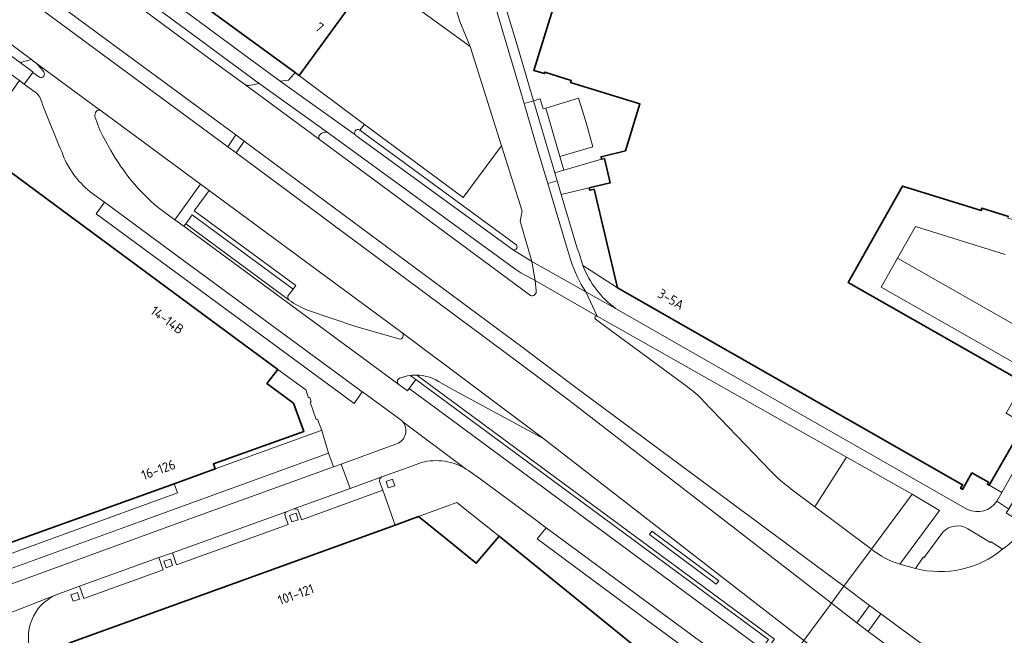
# Model space of a CAD drawing. Extents: x 150256 to 156914, y 461459 to 469481.
# Tile 194 of 256: x 154207 to 154346, y 463523 to 463609. Entities that reach past the tile are written whole.
import ezdxf
from ezdxf.enums import TextEntityAlignment as Align

# ---------------------------------------------------------------- set-up
doc = ezdxf.new("R2010")
doc.units = 0
doc.header["$LTSCALE"] = 0.75
for name, color, linetype, lineweight in [('B-RO-GR-GROENVOORZIENING-GV', 251, 'CONTINUOUS', 18), ('B-RO-GR-HAAG-GV', 251, 'CONTINUOUS', 13), ('B-RO-OG-BEBOUWING-GV', 6, 'CONTINUOUS', 35), ('B-RO-OG-BEBOUWING-T18', 1, 'CONTINUOUS', 18), ('B-RO-VH-VERHARDING_ASFALT-GV', 251, 'CONTINUOUS', 18), ('B-RO-VH-VERHARDING_BETONSTRAATSTEEN-GV', 251, 'CONTINUOUS', 18), ('B-RO-VH-VERHARDING_STRAATBAKSTEEN-GV', 251, 'CONTINUOUS', 18), ('B-RO-VH-VERHARDING_TEGEL-GV', 251, 'CONTINUOUS', 18)]:
    doc.layers.add(name, color=color, linetype=linetype, lineweight=lineweight)
doc.styles.add('NLCS-ISO-M200-T18', font='NLCS-ISO.ttf', dxfattribs={"height": 360})

msp = doc.modelspace()

# ---------------------------------------------------------------- linework, layer by layer
at = {"layer": 'B-RO-GR-GROENVOORZIENING-GV'}
for points in [[(154195.53, 463621.853), (154197.531, 463620.407), (154236.567, 463591.585), (154237.723, 463593.229), (154207.295, 463615.656)], [(154240.993, 463600.438), (154237.627, 463602.952), (154230.655, 463608.083), (154213.386, 463620.791), (154213.684, 463619.048), (154229.869, 463607.026), (154236.417, 463602.163), (154238.936, 463600.352), (154238.941, 463600.348)], [(154209.186, 463603.703), (154209.031, 463603.817), (154207.445, 463603.42), (154209.264, 463602.063), (154209.204, 463601.983)], [(154209.204, 463601.983), (154210.145, 463601.321)], [(154239.581, 463600.191), (154240.993, 463600.438)], [(154232.754, 463586.318), (154218.805, 463596.604), (154218.729, 463596.66)], [(154219.162, 463592.808), (154220.149, 463591.065)], [(154249.462, 463592.575), (154279.052, 463570.712)], [(154279.875, 463571.349), (154279.727, 463572.809), (154278.414, 463573.503), (154277.695, 463573.893), (154277.01, 463574.343), (154250.522, 463593.612), (154250.193, 463593.606)], [(154226.795, 463583.04), (154229.149, 463581.331), (154232.754, 463586.318)], [(154233.942, 463585.442), (154231.864, 463582.593), (154246.127, 463572.096), (154245.752, 463571.593), (154245.119, 463570.742)], [(154261.005, 463565.485), (154233.942, 463585.442)], [(154247.88, 463568.59), (154254.533, 463566.36), (154260.565, 463564.584)], [(154323.397, 463548.01), (154288.427, 463567.803)], [(154288.173, 463567.354), (154301.075, 463557.856)], [(154262.952, 463558.889), (154262.175, 463559.462)], [(154263.1, 463559.516), (154313.314, 463522.45), (154311.728, 463520.404), (154312.003, 463520.189), (154313.073, 463519.42)], [(154260.577, 463558.197), (154261.784, 463557.299), (154262.033, 463557.638), (154262.952, 463558.889)], [(154315.578, 463519.784), (154317.424, 463522.277), (154280.923, 463550.577), (154267.89, 463557.635), (154266.145, 463558.64)], [(154303.341, 463555.872), (154312.673, 463546.144)], [(154315.65, 463543.502), (154318.949, 463541.006), (154323.397, 463548.01)], [(154336.923, 463537.487), (154334.257, 463533.872), (154334.177, 463533.932), (154333.082, 463532.375)], [(154345.299, 463535.08), (154343.683, 463536.114), (154343.629, 463536.03), (154340.436, 463537.934)]]:
    msp.add_lwpolyline(points, dxfattribs=at)
for points in [[(154210.743, 463602.097, 0.0755577), (154209.186, 463603.703)], [(154210.145, 463601.321, 0.7729647), (154210.743, 463602.097)], [(154238.941, 463600.348, 0.1987434), (154239.581, 463600.191)], [(154218.126, 463596.526, 0.1839553), (154217.933, 463595.824)], [(154218.729, 463596.66, 0.3947322), (154218.126, 463596.526)], [(154217.933, 463595.824, 0.0446441), (154219.162, 463592.808)], [(154249.438, 463593.186, 0.3568204), (154249.462, 463592.575)], [(154250.193, 463593.606, 0.2170881), (154249.438, 463593.186)], [(154220.149, 463591.065, 0.0877243), (154226.795, 463583.04)], [(154245.119, 463570.742, 0.4321091), (154245.177, 463570.057)], [(154279.052, 463570.712, 0.3328945), (154279.677, 463570.81)], [(154279.677, 463570.81, 0.2187157), (154279.875, 463571.349)], [(154245.177, 463570.057, 0.0624112), (154247.88, 463568.59)], [(154288.427, 463567.803, 0.8237581), (154288.173, 463567.354)], [(154260.565, 463564.584, 0.8273979), (154261.005, 463565.485)], [(154262.175, 463559.462, 0.0630576), (154260.681, 463559.062)], [(154266.145, 463558.64, 0.1319631), (154263.1, 463559.516)], [(154260.681, 463559.062, 0.5733237), (154260.577, 463558.197)], [(154301.075, 463557.856, -0.0607196), (154303.341, 463555.872)], [(154312.673, 463546.144, 0.040393), (154315.65, 463543.502)], [(154340.436, 463537.934, 0.3493053), (154336.923, 463537.487)], [(154333.082, 463532.375, 0.2420447), (154345.299, 463535.08)]]:
    msp.add_lwpolyline(points, format="xyb", dxfattribs=at)
for points in [[(154321.294, 463527.487), (154323.013, 463529.866), (154285.246, 463557.935), (154278.011, 463563.328), (154238.898, 463592.363), (154237.741, 463590.718), (154275.322, 463562.822), (154279.879, 463559.42), (154284.421, 463555.998)], [(154326.92, 463535.068), (154332.599, 463542.818), (154323.397, 463548.01), (154318.949, 463541.006)], [(154260.004, 463543.987), (154259.695, 463544.896), (154258.786, 463544.586), (154259.096, 463543.678)], [(154246.475, 463539.215), (154246.166, 463540.124), (154245.257, 463539.814), (154245.567, 463538.906)], [(154296.098, 463537.622), (154295.74, 463537.14), (154305.113, 463530.172), (154305.471, 463530.654)], [(154296.098, 463537.622), (154305.471, 463530.654), (154305.113, 463530.172), (154295.74, 463537.14)], [(154228.823, 463532.776), (154228.514, 463533.685), (154227.605, 463533.375), (154227.915, 463532.467)], [(154215.772, 463528.072), (154215.463, 463528.981), (154214.554, 463528.671), (154214.864, 463527.763)]]:
    msp.add_lwpolyline(points, close=True, dxfattribs=at)
at = {"layer": 'B-RO-GR-HAAG-GV'}
for points in [[(154195.53, 463621.853), (154197.531, 463620.407), (154236.567, 463591.585), (154237.723, 463593.229), (154207.295, 463615.656)], [(154230.655, 463608.083), (154213.386, 463620.791), (154213.684, 463619.048), (154229.869, 463607.026), (154236.417, 463602.163), (154238.936, 463600.352), (154238.941, 463600.348)], [(154239.581, 463600.191), (154240.993, 463600.438), (154237.627, 463602.952), (154230.655, 463608.083)], [(154209.031, 463603.817), (154207.445, 463603.42), (154209.264, 463602.063), (154209.204, 463601.983), (154210.145, 463601.321)], [(154209.186, 463603.703), (154209.031, 463603.817)], [(154226.795, 463583.04), (154229.149, 463581.331), (154232.754, 463586.318), (154218.805, 463596.604), (154218.729, 463596.66)], [(154219.162, 463592.808), (154220.149, 463591.065)], [(154249.462, 463592.575), (154279.052, 463570.712)], [(154279.727, 463572.809), (154278.414, 463573.503), (154277.695, 463573.893), (154277.01, 463574.343), (154250.522, 463593.612), (154250.193, 463593.606)], [(154261.005, 463565.485), (154233.942, 463585.442), (154231.864, 463582.593), (154246.127, 463572.096), (154245.752, 463571.593), (154245.119, 463570.742)], [(154279.875, 463571.349), (154279.727, 463572.809)], [(154247.88, 463568.59), (154254.533, 463566.36), (154260.565, 463564.584)], [(154318.949, 463541.006), (154323.397, 463548.01), (154288.427, 463567.803)], [(154288.173, 463567.354), (154301.075, 463557.856)], [(154262.033, 463557.638), (154262.952, 463558.889), (154262.175, 463559.462)], [(154263.1, 463559.516), (154313.314, 463522.45), (154311.728, 463520.404), (154312.003, 463520.189)], [(154260.577, 463558.197), (154261.784, 463557.299), (154262.033, 463557.638)], [(154315.578, 463519.784), (154317.424, 463522.277), (154280.923, 463550.577), (154267.89, 463557.635), (154266.145, 463558.64)], [(154303.341, 463555.872), (154312.673, 463546.144)], [(154315.65, 463543.502), (154318.949, 463541.006)], [(154336.923, 463537.487), (154334.257, 463533.872), (154334.177, 463533.932), (154333.082, 463532.375)], [(154345.299, 463535.08), (154343.683, 463536.114), (154343.629, 463536.03), (154340.436, 463537.934)]]:
    msp.add_lwpolyline(points, dxfattribs=at)
for points in [[(154210.743, 463602.097, 0.0755577), (154209.186, 463603.703)], [(154210.145, 463601.321, 0.7729647), (154210.743, 463602.097)], [(154238.941, 463600.348, 0.1987434), (154239.581, 463600.191)], [(154218.126, 463596.526, 0.1839553), (154217.933, 463595.824)], [(154218.729, 463596.66, 0.3947322), (154218.126, 463596.526)], [(154217.933, 463595.824, 0.0446441), (154219.162, 463592.808)], [(154249.438, 463593.186, 0.3568204), (154249.462, 463592.575)], [(154250.193, 463593.606, 0.2170881), (154249.438, 463593.186)], [(154220.149, 463591.065, 0.0877243), (154226.795, 463583.04)], [(154245.119, 463570.742, 0.4321091), (154245.177, 463570.057)], [(154279.052, 463570.712, 0.3328945), (154279.677, 463570.81)], [(154279.677, 463570.81, 0.2187157), (154279.875, 463571.349)], [(154245.177, 463570.057, 0.0624112), (154247.88, 463568.59)], [(154288.427, 463567.803, 0.8237581), (154288.173, 463567.354)], [(154260.565, 463564.584, 0.8273979), (154261.005, 463565.485)], [(154262.175, 463559.462, 0.0630576), (154260.681, 463559.062)], [(154266.145, 463558.64, 0.1319631), (154263.1, 463559.516)], [(154260.681, 463559.062, 0.5733237), (154260.577, 463558.197)], [(154301.075, 463557.856, -0.0607196), (154303.341, 463555.872)], [(154312.673, 463546.144, 0.040393), (154315.65, 463543.502)], [(154340.436, 463537.934, 0.3493053), (154336.923, 463537.487)], [(154333.082, 463532.375, 0.2420447), (154345.299, 463535.08)]]:
    msp.add_lwpolyline(points, format="xyb", dxfattribs=at)
for points in [[(154321.294, 463527.487), (154323.013, 463529.866), (154285.246, 463557.935), (154278.011, 463563.328), (154238.898, 463592.363), (154237.741, 463590.718), (154275.322, 463562.822), (154279.879, 463559.42), (154284.421, 463555.998)], [(154318.949, 463541.006), (154326.92, 463535.068), (154332.599, 463542.818), (154323.397, 463548.01)], [(154296.098, 463537.622), (154295.74, 463537.14), (154305.113, 463530.172), (154305.471, 463530.654)], [(154296.098, 463537.622), (154305.471, 463530.654), (154305.113, 463530.172), (154295.74, 463537.14)]]:
    msp.add_lwpolyline(points, close=True, dxfattribs=at)
at = {"layer": 'B-RO-OG-BEBOUWING-GV'}
for points in [[(154301.822, 463674.343), (154279.526, 463602.298), (154281.009, 463601.837), (154281.075, 463602.046), (154284.777, 463600.863), (154284.692, 463600.587), (154294.41, 463597.593), (154292.382, 463591.011), (154288.955, 463590.167), (154289.043, 463589.809), (154289.422, 463589.902), (154290.245, 463586.513), (154287.311, 463585.802), (154287.396, 463585.468), (154287.977, 463585.617), (154291.265, 463571.751), (154339.687, 463544.122), (154339.405, 463543.623), (154339.684, 463543.465), (154341.014, 463545.794), (154343.332, 463544.472), (154343.177, 463544.192), (154343.443, 463544.041), (154348.405, 463552.658)], [(154233.115, 463611.405), (154246.035, 463602.011), (154246.09, 463601.971), (154246.607, 463601.595), (154256.854, 463615.687)], [(154347.945, 463558.648), (154323.626, 463572.524), (154331.24, 463586.045), (154342.279, 463582.617), (154342.38, 463582.942), (154346.124, 463581.78)], [(154301.915, 463514.786), (154274.673, 463536.913), (154271.445, 463533.091), (154267.411, 463536.368), (154263.343, 463539.643), (154260.088, 463538.466), (154214.258, 463521.888)]]:
    msp.add_lwpolyline(points, dxfattribs=at)
msp.add_lwpolyline([(154213.376, 463582.627), (154200.905, 463591.83), (154200.848, 463591.752), (154184.921, 463570.197), (154185.325, 463569.079), (154198.025, 463533.912), (154198.278, 463533.207), (154229.034, 463544.261), (154234.808, 463546.336), (154234.804, 463546.347), (154234.555, 463547.041), (154247.24, 463551.594), (154245.79, 463555.571), (154242.073, 463558.353), (154243.598, 463560.324), (154235.227, 463566.501)], close=True, dxfattribs=at)
at = {"layer": 'B-RO-VH-VERHARDING_ASFALT-GV'}
for points in [[(154168.707, 463633.18), (154175.679, 463628.323), (154203.011, 463608.289), (154209.031, 463603.817), (154209.186, 463603.703), (154218.729, 463596.66), (154218.805, 463596.604), (154232.754, 463586.318), (154233.942, 463585.442), (154261.005, 463565.485), (154280.923, 463550.577), (154317.424, 463522.277), (154321.294, 463527.487), (154284.421, 463555.998), (154279.879, 463559.42), (154275.322, 463562.822), (154237.741, 463590.718)], [(154279.052, 463570.712), (154249.462, 463592.575), (154238.941, 463600.348), (154238.936, 463600.352), (154236.417, 463602.163), (154229.869, 463607.026), (154213.684, 463619.048), (154202.354, 463627.349)], [(154237.741, 463590.718), (154236.567, 463591.585), (154197.531, 463620.407), (154195.53, 463621.853)], [(154207.295, 463615.656), (154237.723, 463593.229), (154238.898, 463592.363), (154278.011, 463563.328), (154285.246, 463557.935), (154323.013, 463529.866), (154326.92, 463535.068), (154318.949, 463541.006), (154315.65, 463543.502)], [(154288.427, 463567.803), (154279.727, 463572.809), (154279.875, 463571.349)], [(154301.075, 463557.856), (154288.173, 463567.354)], [(154312.673, 463546.144), (154303.341, 463555.872)], [(154326.92, 463535.068), (154323.013, 463529.866), (154326.647, 463527.164)], [(154333.082, 463532.375), (154330.897, 463532.994)], [(154324.871, 463524.73), (154321.294, 463527.487), (154317.424, 463522.277), (154321.029, 463519.511), (154322.611, 463518.264), (154328.666, 463513.853), (154329.617, 463513.16), (154337.18, 463507.441), (154342.374, 463503.582), (154346.586, 463500.169), (154348.153, 463498.934), (154351.657, 463495.969), (154353.768, 463498.636), (154356.114, 463501.509), (154352.487, 463504.175), (154350.892, 463505.398), (154349.842, 463506.193)], [(154326.647, 463527.164), (154328.23, 463525.986), (154339.988, 463517.334), (154350.638, 463509.253)], [(154338.195, 463514.843), (154326.44, 463523.497), (154324.871, 463524.73)], [(154328.23, 463525.986), (154326.44, 463523.497), (154338.195, 463514.843)], [(154339.988, 463517.334), (154328.23, 463525.986)]]:
    msp.add_lwpolyline(points, dxfattribs=at)
for points in [[(154279.677, 463570.81, -0.3328945), (154279.052, 463570.712)], [(154279.875, 463571.349, -0.2187157), (154279.677, 463570.81)], [(154288.173, 463567.354, -0.8237581), (154288.427, 463567.803)], [(154303.341, 463555.872, 0.0607196), (154301.075, 463557.856)], [(154315.65, 463543.502, -0.040393), (154312.673, 463546.144)], [(154348.548, 463538.388, -0.0968448), (154345.299, 463535.08)], [(154330.897, 463532.994, -0.0986258), (154326.92, 463535.068)], [(154345.299, 463535.08, -0.2420447), (154333.082, 463532.375)]]:
    msp.add_lwpolyline(points, format="xyb", dxfattribs=at)
at = {"layer": 'B-RO-VH-VERHARDING_BETONSTRAATSTEEN-GV'}
for points in [[(154251.381, 463653.409), (154253.233, 463648.173), (154254.376, 463644.812), (154256.027, 463639.702), (154257.6, 463634.568), (154264.943, 463623.126), (154267.47, 463614.736), (154269.149, 463609.156), (154270.587, 463605.636), (154274.989, 463591.684), (154277.881, 463582.522), (154277.612, 463581.111), (154279.224, 463575.469), (154286.821, 463571.201)], [(154256.854, 463615.687), (154270.587, 463605.636), (154269.149, 463609.156), (154267.47, 463614.736)], [(154284.694, 463575.619), (154284.196, 463577.306), (154281.479, 463586.393), (154279.953, 463591.497), (154278.164, 463597.638), (154277.567, 463599.688), (154272.914, 463615.349)], [(154218.729, 463596.66), (154209.186, 463603.703)], [(154255.091, 463593.916), (154255.74, 463594.72), (154246.09, 463601.971), (154246.035, 463602.011), (154245.835, 463601.779), (154245.092, 463600.917), (154243.941, 463600.768)], [(154209.709, 463599.083), (154208.019, 463600.384), (154207.363, 463600.859), (154200.905, 463591.83), (154213.376, 463582.627), (154235.227, 463566.501), (154243.598, 463560.324), (154247.514, 463557.435), (154247.9, 463556.328), (154248.069, 463556.386), (154248.287, 463555.76), (154248.123, 463555.702), (154248.98, 463553.28), (154249.176, 463553.351), (154249.776, 463551.761)], [(154210.145, 463601.321), (154209.204, 463601.983), (154208.019, 463600.384), (154209.709, 463599.083)], [(154243.941, 463600.768), (154254.528, 463593.178)], [(154238.941, 463600.348), (154249.462, 463592.575)], [(154250.193, 463593.606), (154250.522, 463593.612), (154240.993, 463600.438), (154239.581, 463600.191)], [(154220.149, 463591.065), (154219.162, 463592.808)], [(154217.284, 463585.251), (154219.296, 463583.779), (154228.605, 463576.906), (154253.295, 463558.735), (154255.447, 463557.145), (154255.465, 463557.17), (154260.74, 463553.321)], [(154260.74, 463553.321), (154255.465, 463557.17), (154255.447, 463557.145), (154254.291, 463555.542), (154252.164, 463557.097), (154218.107, 463582.163), (154219.296, 463583.779), (154217.284, 463585.251)], [(154308.97, 463517.655), (154309.699, 463517.096), (154312.003, 463520.189), (154311.728, 463520.404), (154311.259, 463520.77), (154311.51, 463521.107), (154262.033, 463557.638), (154261.784, 463557.299), (154260.577, 463558.197), (154230.418, 463580.41), (154229.149, 463581.331), (154226.795, 463583.04)], [(154245.119, 463570.742), (154245.752, 463571.593), (154231.577, 463582.008), (154230.683, 463580.775)], [(154245.177, 463570.057), (154230.683, 463580.775), (154230.418, 463580.41), (154260.577, 463558.197)], [(154230.683, 463580.775), (154245.177, 463570.057)], [(154345.647, 463576.459), (154333.083, 463580.391), (154330.56, 463575.91), (154347.074, 463566.52)], [(154351.659, 463563.863), (154347.074, 463566.52), (154330.56, 463575.91), (154328.272, 463571.848), (154345.4, 463562.106), (154349.475, 463559.793)], [(154260.565, 463564.584), (154254.533, 463566.36), (154247.88, 463568.59)], [(154266.145, 463558.64), (154267.89, 463557.635), (154280.923, 463550.577), (154261.005, 463565.485)], [(154356.287, 463561.466), (154355.973, 463560.711), (154354.856, 463559.033), (154354.301, 463558.297), (154351.741, 463554.625), (154345.201, 463543.049), (154344.506, 463541.818), (154346.172, 463540.71), (154346.203, 463540.757), (154347.897, 463543.651), (154352.486, 463551.686), (154353.452, 463553.427)], [(154262.175, 463559.462), (154262.952, 463558.889), (154312.473, 463522.403), (154311.51, 463521.107), (154311.259, 463520.77), (154311.728, 463520.404), (154313.314, 463522.45), (154263.1, 463559.516)], [(154260.983, 463553.118), (154261.131, 463552.957), (154270.084, 463546.284), (154270.164, 463546.225)], [(154261.131, 463552.957), (154260.983, 463553.118)], [(154270.084, 463546.284), (154261.131, 463552.957)], [(154249.776, 463551.761), (154250.726, 463548.55), (154251.39, 463546.614), (154252.501, 463547.018), (154259.383, 463549.522), (154260.321, 463549.882)], [(154260.321, 463549.882), (154259.383, 463549.522), (154252.501, 463547.018), (154253.744, 463543.601), (154258.171, 463545.211), (154261.874, 463546.528), (154263.764, 463547.249)], [(154263.764, 463547.249), (154261.874, 463546.528), (154258.171, 463545.211)], [(154270.164, 463546.225), (154270.084, 463546.284)], [(154325.711, 463504.108), (154322.806, 463506.857), (154321.339, 463508.246), (154320.077, 463509.361), (154319.019, 463510.222), (154317.442, 463511.375), (154316.628, 463511.99), (154310.796, 463516.275), (154309.699, 463517.096), (154308.97, 463517.655), (154307.803, 463516.001), (154295.546, 463525.032), (154279.989, 463536.508), (154281.233, 463538.089), (154279.341, 463539.526), (154271.993, 463544.93), (154270.526, 463545.987)], [(154270.526, 463545.987), (154271.993, 463544.93), (154279.341, 463539.526), (154281.233, 463538.089), (154308.97, 463517.655)], [(154258.171, 463545.211), (154253.744, 463543.601), (154245.865, 463540.736)], [(154246.519, 463540.413), (154246.936, 463539.199), (154258.317, 463543.362), (154257.882, 463544.583)], [(154257.882, 463544.583), (154258.317, 463543.362), (154260.088, 463538.466), (154263.343, 463539.643), (154267.677, 463541.253), (154268.726, 463541.643), (154274.673, 463536.913), (154301.915, 463514.786), (154305.993, 463511.505)], [(154332.599, 463542.818), (154326.92, 463535.068)], [(154330.897, 463532.994), (154336.438, 463540.488), (154332.599, 463542.818)], [(154244.902, 463540.386), (154228.796, 463534.578), (154229.395, 463532.863), (154245.041, 463538.54), (154244.606, 463539.762)]]:
    msp.add_lwpolyline(points, dxfattribs=at)
for points in [[(154203.202, 463606.444), (154207.445, 463603.42), (154209.031, 463603.817), (154203.011, 463608.289)], [(154283.18, 463590.195), (154287.825, 463591.573), (154286.82, 463595.12), (154285.785, 463598.373), (154281.189, 463597.004)], [(154287.311, 463585.802), (154290.245, 463586.513), (154289.422, 463589.902), (154289.043, 463589.809), (154283.745, 463588.275), (154282.48, 463587.901), (154282.809, 463586.786), (154283.38, 463584.853)], [(154245.752, 463571.593), (154246.127, 463572.096), (154231.864, 463582.593), (154233.942, 463585.442), (154232.754, 463586.318), (154229.149, 463581.331), (154230.418, 463580.41), (154230.683, 463580.775), (154231.577, 463582.008)], [(154255.447, 463557.145), (154253.295, 463558.735), (154228.605, 463576.906), (154219.296, 463583.779), (154218.107, 463582.163), (154252.164, 463557.097), (154254.291, 463555.542)], [(154262.952, 463558.889), (154262.033, 463557.638), (154311.51, 463521.107), (154312.473, 463522.403)], [(154199.66, 463527.811), (154229.711, 463538.778), (154251.39, 463546.614), (154250.726, 463548.55), (154224.204, 463538.932), (154198.947, 463529.758)], [(154260.004, 463543.987), (154259.096, 463543.678), (154258.786, 463544.586), (154259.695, 463544.896)], [(154281.233, 463538.089), (154279.989, 463536.508), (154295.546, 463525.032), (154307.803, 463516.001), (154308.97, 463517.655)], [(154226.899, 463533.893), (154215.776, 463529.863), (154216.384, 463528.156), (154227.522, 463532.185)], [(154323.013, 463529.866), (154321.294, 463527.487), (154324.871, 463524.73), (154326.647, 463527.164)]]:
    msp.add_lwpolyline(points, close=True, dxfattribs=at)
for points in [[(154209.186, 463603.703, -0.0755577), (154210.743, 463602.097)], [(154210.743, 463602.097, -0.7729647), (154210.145, 463601.321)], [(154239.581, 463600.191, -0.1987434), (154238.941, 463600.348)], [(154209.709, 463599.083, -0.1653575), (154210.29, 463598.279)], [(154210.29, 463598.279, 0.1653575), (154209.709, 463599.083)], [(154210.29, 463598.279, 0.0139441), (154213.269, 463590.908)], [(154213.269, 463590.908, -0.0139441), (154210.29, 463598.279)], [(154217.933, 463595.824, -0.1839553), (154218.126, 463596.526)], [(154218.126, 463596.526, -0.3947322), (154218.729, 463596.66)], [(154219.162, 463592.808, -0.0446441), (154217.933, 463595.824)], [(154254.528, 463593.178, -0.9398936), (154255.091, 463593.916)], [(154249.462, 463592.575, -0.3568204), (154249.438, 463593.186)], [(154249.438, 463593.186, -0.2170881), (154250.193, 463593.606)], [(154226.795, 463583.04, -0.0877243), (154220.149, 463591.065)], [(154213.269, 463590.908, 0.1426751), (154217.284, 463585.251)], [(154217.284, 463585.251, -0.1426751), (154213.269, 463590.908)], [(154286.821, 463571.201, -0.0603864), (154284.694, 463575.619)], [(154245.177, 463570.057, -0.4321091), (154245.119, 463570.742)], [(154247.88, 463568.59, -0.0624112), (154245.177, 463570.057)], [(154261.005, 463565.485, -0.8273979), (154260.565, 463564.584)], [(154260.681, 463559.062, -0.0630576), (154262.175, 463559.462)], [(154263.1, 463559.516, 0.0389755), (154262.175, 463559.462)], [(154262.175, 463559.462, -0.0389755), (154263.1, 463559.516)], [(154263.1, 463559.516, -0.1319631), (154266.145, 463558.64)], [(154260.577, 463558.197, -0.5733237), (154260.681, 463559.062)], [(154261.131, 463552.957, -0.5093078), (154260.321, 463549.882)], [(154260.321, 463549.882, 0.5093078), (154261.131, 463552.957)], [(154260.74, 463553.321, -0.0400372), (154260.983, 463553.118)], [(154260.983, 463553.118, 0.0400372), (154260.74, 463553.321)], [(154263.764, 463547.249, -0.2065048), (154270.084, 463546.284)], [(154270.084, 463546.284, 0.2065048), (154263.764, 463547.249)], [(154270.526, 463545.987, 0.0332893), (154270.164, 463546.225)], [(154270.164, 463546.225, -0.0332893), (154270.526, 463545.987)], [(154258.171, 463545.211, 0.409073), (154257.882, 463544.583)], [(154257.882, 463544.583, -0.409073), (154258.171, 463545.211)], [(154244.606, 463539.762, -0.3911848), (154244.902, 463540.386)], [(154245.865, 463540.736, -0.3874866), (154246.519, 463540.413)], [(154326.92, 463535.068, 0.0986258), (154330.897, 463532.994)]]:
    msp.add_lwpolyline(points, format="xyb", dxfattribs=at)
at = {"layer": 'B-RO-VH-VERHARDING_STRAATBAKSTEEN-GV'}
for points in [[(154250.726, 463548.55), (154249.776, 463551.761), (154249.673, 463551.724), (154234.804, 463546.347), (154234.808, 463546.336), (154229.034, 463544.261), (154229.511, 463542.982), (154198.712, 463531.733), (154198.359, 463532.639), (154196.091, 463531.826), (154197.058, 463529.129), (154198.192, 463527.324), (154199.66, 463527.811), (154198.947, 463529.758), (154224.204, 463538.932)], [(154246.475, 463539.215), (154245.567, 463538.906), (154245.257, 463539.814), (154246.166, 463540.124)], [(154228.823, 463532.776), (154227.915, 463532.467), (154227.605, 463533.375), (154228.514, 463533.685)], [(154215.772, 463528.072), (154214.864, 463527.763), (154214.554, 463528.671), (154215.463, 463528.981)]]:
    msp.add_lwpolyline(points, close=True, dxfattribs=at)
for points in [[(154199.464, 463523.572), (154212.495, 463528.672), (154215.776, 463529.863), (154226.899, 463533.893), (154228.796, 463534.578), (154244.902, 463540.386), (154245.865, 463540.736), (154253.744, 463543.601), (154252.501, 463547.018), (154251.39, 463546.614), (154229.711, 463538.778), (154199.66, 463527.811)], [(154209.095, 463520.165), (154214.258, 463521.888), (154260.088, 463538.466), (154258.317, 463543.362), (154246.936, 463539.199), (154246.519, 463540.413)], [(154245.865, 463540.736), (154244.902, 463540.386)], [(154244.606, 463539.762), (154245.041, 463538.54), (154229.395, 463532.863), (154228.796, 463534.578), (154226.899, 463533.893), (154227.522, 463532.185), (154216.384, 463528.156), (154215.776, 463529.863), (154212.495, 463528.672)], [(154212.495, 463528.672), (154199.464, 463523.572)]]:
    msp.add_lwpolyline(points, dxfattribs=at)
for points in [[(154244.902, 463540.386, 0.3911848), (154244.606, 463539.762)], [(154246.519, 463540.413, 0.3874866), (154245.865, 463540.736)], [(154209.095, 463520.165, -0.408797), (154212.495, 463528.672)], [(154212.495, 463528.672, 0.408797), (154209.095, 463520.165)]]:
    msp.add_lwpolyline(points, format="xyb", dxfattribs=at)
at = {"layer": 'B-RO-VH-VERHARDING_TEGEL-GV'}
for points in [[(154074.724, 463692.769), (154078.126, 463690.566), (154103.026, 463674.196), (154107.228, 463671.444), (154123.389, 463660.56), (154143.509, 463646.604), (154143.45, 463646.538), (154166.888, 463629.967), (154173.463, 463625.401), (154202.664, 463604.235), (154207.363, 463600.859), (154208.019, 463600.384), (154209.204, 463601.983), (154209.264, 463602.063), (154207.445, 463603.42), (154203.202, 463606.444)], [(154271.934, 463623.208), (154277.316, 463605.391), (154279.49, 463598.029), (154280.422, 463598.305), (154280.838, 463596.902), (154281.189, 463597.004), (154285.785, 463598.373), (154286.82, 463595.12), (154287.825, 463591.573), (154283.18, 463590.195), (154283.745, 463588.275), (154289.043, 463589.809), (154288.955, 463590.167), (154292.382, 463591.011), (154294.41, 463597.593), (154284.692, 463600.587), (154284.777, 463600.863), (154281.075, 463602.046), (154281.009, 463601.837), (154279.526, 463602.298), (154301.822, 463674.343)], [(154370.659, 463661.904), (154370.18, 463660.306), (154368.819, 463655.888), (154369.155, 463654.56), (154368.817, 463653.459), (154369.924, 463653.116), (154347.558, 463581.104), (154346.058, 463581.57), (154346.124, 463581.78), (154342.38, 463582.942), (154342.279, 463582.617), (154331.24, 463586.045), (154323.626, 463572.524), (154347.945, 463558.648), (154348.084, 463558.891), (154348.42, 463558.702), (154349.475, 463559.793)], [(154272.914, 463615.349), (154277.567, 463599.688), (154278.164, 463597.638), (154279.49, 463598.029), (154277.316, 463605.391), (154271.934, 463623.208), (154270.294, 463628.548), (154268.623, 463633.877), (154267.614, 463637.031)], [(154230.655, 463608.083), (154237.627, 463602.952), (154240.993, 463600.438), (154250.522, 463593.612), (154277.01, 463574.343), (154277.695, 463573.893), (154278.414, 463573.503), (154279.727, 463572.809), (154279.224, 463575.469), (154276.533, 463577.146), (154276.462, 463577.19), (154254.56, 463593.153), (154254.528, 463593.178), (154243.941, 463600.768), (154243.936, 463600.769), (154238.845, 463604.52), (154231.84, 463609.686), (154214.82, 463622.239), (154205.959, 463628.956), (154200.35, 463633.289)], [(154199.193, 463631.639), (154204.316, 463627.681), (154213.386, 463620.791), (154230.655, 463608.083)], [(154276.533, 463577.146), (154279.224, 463575.469), (154277.612, 463581.111), (154277.881, 463582.522), (154274.989, 463591.684), (154269.625, 463584.457), (154255.74, 463594.72), (154255.091, 463593.916), (154255.108, 463593.905), (154276.993, 463577.856)], [(154276.993, 463577.856), (154255.108, 463593.905), (154255.091, 463593.916)], [(154254.528, 463593.178), (154254.56, 463593.153), (154276.462, 463577.19), (154276.533, 463577.146)], [(154286.416, 463574.893), (154286.394, 463574.947), (154285.883, 463576.584), (154285.565, 463577.455), (154283.38, 463584.853), (154282.809, 463586.786), (154281.479, 463586.393), (154284.196, 463577.306), (154284.694, 463575.619)], [(154349.475, 463559.793), (154345.4, 463562.106), (154328.272, 463571.848), (154330.56, 463575.91), (154333.083, 463580.391), (154345.647, 463576.459)], [(154345.201, 463543.049), (154343.443, 463544.041), (154343.177, 463544.192), (154343.332, 463544.472), (154341.014, 463545.794), (154339.684, 463543.465), (154339.405, 463543.623), (154339.687, 463544.122), (154291.265, 463571.751), (154287.552, 463574.157), (154286.416, 463574.893)], [(154286.821, 463571.201), (154290.97, 463568.88)], [(154340.399, 463540.659), (154290.97, 463568.88), (154286.821, 463571.201), (154288.427, 463567.803)], [(154290.97, 463568.88), (154340.399, 463540.659)], [(154288.427, 463567.803), (154323.397, 463548.01), (154332.599, 463542.818), (154336.438, 463540.488), (154330.897, 463532.994), (154333.082, 463532.375), (154334.177, 463533.932), (154334.257, 463533.872), (154336.923, 463537.487)], [(154349.475, 463559.793), (154348.42, 463558.702), (154345.806, 463554.149), (154348.405, 463552.658), (154343.443, 463544.041), (154345.201, 463543.049), (154351.741, 463554.625), (154354.301, 463558.297), (154354.856, 463559.033), (154355.973, 463560.711), (154356.287, 463561.466), (154351.659, 463563.863)], [(154344.506, 463541.818), (154345.201, 463543.049)], [(154348.548, 463538.388), (154345.826, 463540.185), (154346.172, 463540.71), (154344.506, 463541.818)], [(154340.436, 463537.934), (154343.629, 463536.03), (154343.683, 463536.114), (154345.299, 463535.08)]]:
    msp.add_lwpolyline(points, dxfattribs=at)
for points in [[(154246.035, 463602.011), (154233.115, 463611.405), (154228.072, 463615.072), (154224.283, 463617.991), (154216.149, 463624.05), (154214.82, 463622.239), (154231.84, 463609.686), (154238.845, 463604.52), (154243.936, 463600.769), (154243.941, 463600.768), (154245.092, 463600.917), (154245.835, 463601.779)], [(154282.809, 463586.786), (154282.48, 463587.901), (154279.49, 463598.029), (154278.164, 463597.638), (154279.953, 463591.497), (154281.479, 463586.393)], [(154283.18, 463590.195), (154281.189, 463597.004), (154280.838, 463596.902), (154280.422, 463598.305), (154279.49, 463598.029), (154282.48, 463587.901), (154283.745, 463588.275)], [(154236.567, 463591.585), (154237.741, 463590.718), (154238.898, 463592.363), (154237.723, 463593.229)], [(154283.38, 463584.853), (154285.565, 463577.455), (154285.883, 463576.584), (154286.394, 463574.947), (154286.416, 463574.893), (154287.552, 463574.157), (154291.265, 463571.751), (154287.977, 463585.617), (154287.396, 463585.468), (154287.311, 463585.802)], [(154279.727, 463572.809), (154288.427, 463567.803), (154286.821, 463571.201), (154279.224, 463575.469)], [(154326.647, 463527.164), (154324.871, 463524.73), (154326.44, 463523.497), (154328.23, 463525.986)]]:
    msp.add_lwpolyline(points, close=True, dxfattribs=at)
for points in [[(154255.091, 463593.916, 0.9398936), (154254.528, 463593.178)], [(154276.533, 463577.146, 0.4176994), (154277.139, 463577.351)], [(154277.139, 463577.351, -0.4176994), (154276.533, 463577.146)], [(154277.139, 463577.351, 0.3172245), (154276.993, 463577.856)], [(154276.993, 463577.856, -0.3172245), (154277.139, 463577.351)], [(154284.694, 463575.619, 0.0603864), (154286.821, 463571.201)], [(154286.416, 463574.893, 0.1446943), (154290.97, 463568.88)], [(154290.97, 463568.88, -0.1446943), (154286.416, 463574.893)], [(154340.399, 463540.659, 0.381594), (154344.506, 463541.818)], [(154344.506, 463541.818, -0.381594), (154340.399, 463540.659)], [(154336.923, 463537.487, -0.3493053), (154340.436, 463537.934)], [(154345.299, 463535.08, 0.0968448), (154348.548, 463538.388)]]:
    msp.add_lwpolyline(points, format="xyb", dxfattribs=at)

# ---------------------------------------------------------------- texts
at = {"layer": 'B-RO-OG-BEBOUWING-T18', "style": 'NLCS-ISO-M200-T18'}
for s, rotation, p in [('7', 324.4, (154249.448, 463608.325)), ('3-5A', 329.7, (154298.78, 463570.175)), ('14-14B', 323.6, (154228.092, 463567.243)), ('16-126', 19.9, (154226.842, 463546.233)), ('101-121', 19.9, (154246.134, 463528.728))]:
    msp.add_text(s, height=1.35, rotation=rotation, dxfattribs=at).set_placement(p, align=Align.MIDDLE)

doc.saveas('drawing.dxf')
